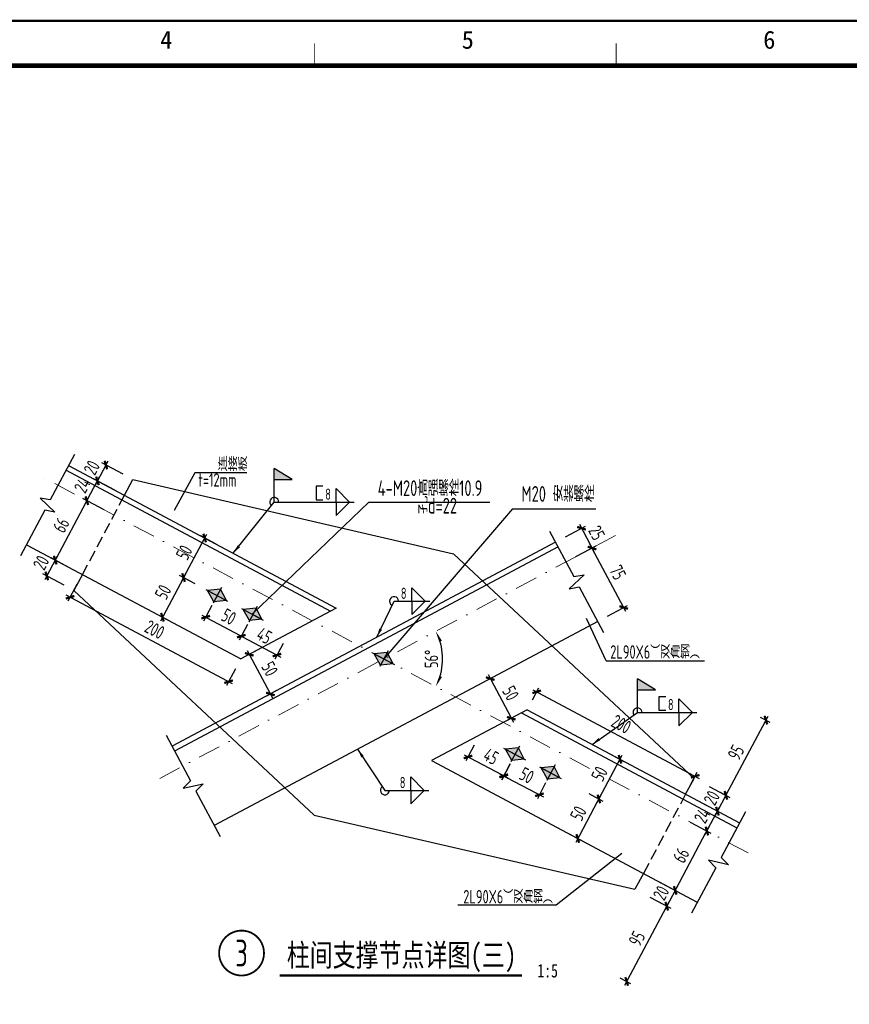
# Model space of a CAD drawing. Extents: x -294221 to 474257, y -25219 to 114942.
# Tile 60 of 69: x 313324 to 331805, y 26234 to 48167. Entities that reach past the tile are written whole.
import ezdxf
from ezdxf.enums import TextEntityAlignment as Align

# ---------------------------------------------------------------- set-up
doc = ezdxf.new("R2010")
doc.units = 0
doc.header["$LTSCALE"] = 1000
doc.linetypes.add('__DASH', pattern=[0.35, 0.25, -0.1])
doc.linetypes.add('DASHDOT', pattern=[1, 0.5, -0.25, 0, -0.25])
for name, color, linetype in [('1-ZHMH-图名', 7, 'Continuous'), ('BORDER', 7, 'Continuous'), ('DIM', 3, 'Continuous'), ('STXT_HF', 7, 'Continuous'), ('STXT_HF_TEXT', 7, 'Continuous'), ('THIN', 7, 'Continuous'), ('文字', 7, 'Continuous'), ('柱', 2, 'Continuous'), ('结-钢结构实线', 252, 'Continuous'), ('说明', 2, 'Continuous')]:
    doc.layers.add(name, color=color, linetype=linetype)
doc.layers.add('S-AXIS', color=221, linetype='DASHDOT', lineweight=0)
doc.styles.add('HT', font='simhei.ttf', dxfattribs={"width": 0.8, "height": 600})
doc.styles.add('QC_宋体', font='txt')
doc.styles.add('TSSD_Dimension', font='tssdeng.shx', dxfattribs={"width": 0.7, "bigfont": 'hztxt.shx'})
doc.styles.add('TSSD_Label', font='tssdeng.shx', dxfattribs={"width": 0.7, "bigfont": 'hztxt.shx'})
doc.styles.add('TSSD_Num', font='tssdeng.shx', dxfattribs={"width": 0.7, "bigfont": 'hztxt.shx'})
doc.styles.add('TSSD_Rein', font='Tssdeng.shx', dxfattribs={"width": 0.7, "bigfont": '@@tssdchn.shx'})
doc.dimstyles.new('TSAN_5_100', dxfattribs={"dimtxt": 300, "dimasz": 100, "dimexe": 100, "dimexo": 250, "dimgap": 100, "dimtad": 2, "dimlfac": 0.05, "dimzin": 0, "dimdsep": 46, "dimtxsty": 'TSSD_Dimension', "dimblk": 'CLOSEDBLANK', "dimblk1": 'CLOSEDBLANK', "dimblk2": 'CLOSEDBLANK', "dimcen": 0, "dimdle": 100, "dimclrt": 7, "dimadec": 0, "dimazin": 0, "dimtfac": 1, "dimtdec": 0, "dimtix": 1, "dimtmove": 2, "dimatfit": 3, "dimldrblk": 'CLOSEDBLANK', "dimfxl": 0, "dimtolj": 1, "dimtzin": 0, "dimarcsym": 0})
doc.dimstyles.new('TSSD_5_100', dxfattribs={"dimtxt": 300, "dimasz": 100, "dimexe": 100, "dimexo": 250, "dimgap": 100, "dimtad": 1, "dimdec": 0, "dimlfac": 0.05, "dimzin": 0, "dimdsep": 46, "dimtxsty": 'TSSD_Dimension', "dimblk": 'ARCHTICK', "dimblk1": 'ARCHTICK', "dimblk2": 'ARCHTICK', "dimcen": 0, "dimdle": 100, "dimclrt": 7, "dimadec": 0, "dimazin": 0, "dimtfac": 1, "dimtdec": 0, "dimtix": 1, "dimtmove": 2, "dimatfit": 3, "dimfxl": 0, "dimtolj": 1, "dimtzin": 0, "dimarcsym": 0})
doc.dimstyles.new('TSSD_LEADER_STYLE_200.0', dxfattribs={"dimtxt": 0.18, "dimasz": 200, "dimexe": 0.18, "dimexo": 0.0625, "dimgap": 0.09, "dimtad": 0, "dimtih": 1, "dimtoh": 1, "dimdec": 4, "dimzin": 0, "dimdsep": 46, "dimtxsty": 'Standard', "dimblk": 'ARCHTICK', "dimcen": 0.09, "dimadec": 0, "dimazin": 0, "dimtfac": 1, "dimtdec": 4, "dimtofl": 0, "dimtmove": 0, "dimatfit": 3, "dimfxl": 0, "dimtolj": 1, "dimtzin": 0, "dimarcsym": 0})

# ---------------------------------------------------------------- blocks, each defined once
blk = doc.blocks.new('FT-170613312', base_point=(458610, 37013))
at = {"layer": '结-钢结构实线'}
blk.add_hatch(color=256, dxfattribs=at).paths.add_polyline_path([(458627, 37183), (458665, 37044), (458808, 37019), (458770, 37161)])
for p, q in [((458770, 37161), (458627, 37183)), ((458665, 37044), (458627, 37183)), ((458627, 37183), (458803, 37025)), ((458803, 37025), (458770, 37161)), ((458803, 37025), (458665, 37044))]:
    blk.add_line(p, q, dxfattribs=at)
for points in [[(458610, 37199), (458815, 37013)], [(458786, 37178), (458653, 37031)]]:
    blk.add_lwpolyline(points, dxfattribs=at)
blk = doc.blocks.new('ts_idx1')
at = {"color": 0, "linetype": 'ByBlock', "lineweight": -2, "const_width": 0.04}
blk.add_lwpolyline([(-0.5, 0, 1), (0.5, 0, 1)], format="xyb", close=True, dxfattribs=at)
at = {"color": 0, "linetype": 'ByBlock', "lineweight": -2, "style": 'TSSD_Num', "width": 0.7}
blk.add_attdef('A', text='', height=0.6, dxfattribs=at).set_placement((0, 0), align=Align.MIDDLE_CENTER)
blk = doc.blocks.new('_ArchTick')
at = {"color": 0, "linetype": 'ByBlock', "const_width": 0.5}
blk.add_lwpolyline([(-0.71, -0.71), (0.71, 0.71)], dxfattribs=at)
blk = doc.blocks.new('_WELD001')
at = {"linetype": 'ByBlock'}
h = blk.add_hatch(color=0, dxfattribs=at)
h.paths.add_polyline_path([(0.8, 1), (0, 1.5), (0, 1)])
edge = h.paths.add_edge_path()
edge.add_line((0, 0), (0, 1.5))
at = {"color": 0, "linetype": 'ByBlock'}
for p, q in [((0, 0), (0, 1.5)), ((0.8, 1), (0, 1.5)), ((0, 1), (0.8, 1))]:
    blk.add_line(p, q, dxfattribs=at)
blk = doc.blocks.new('_WELD004')
at = {"color": 0, "linetype": 'ByBlock'}
for p, q in [((0, 1), (1, 0)), ((0, 0), (0, 1))]:
    blk.add_line(p, q, dxfattribs=at)
blk = doc.blocks.new('_WELD0013')
at = {"color": 0, "linetype": 'ByBlock'}
for p, q in [((0.5, 1), (0, 1)), ((0.5, 0), (0.5, 1)), ((0, 0), (0.5, 0))]:
    blk.add_line(p, q, dxfattribs=at)
blk = doc.blocks.new('*D494')
at = {"layer": 'Defpoints', "color": 0}
for p in [(315056, 37894), (315849, 37924), (315661, 37571)]:
    blk.add_point(p, dxfattribs=at)
at = {"layer": 'DIM', "color": 0, "lineweight": -2}
for p, q in [((315244, 38247), (315056, 37894)), ((315628, 38042), (315155, 38294)), ((315244, 38247), (315291, 38335)), ((315440, 37689), (314967, 37941)), ((315056, 37894), (315009, 37805))]:
    blk.add_line(p, q, dxfattribs=at)
at = {"layer": 'DIM', "color": 0, "lineweight": -2, "xscale": 100, "yscale": 100, "zscale": 100}
for p, rotation in [((315244, 38247), 241.9572595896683), ((315056, 37894), 61.95725958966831)]:
    blk.add_blockref('_ArchTick', p, dxfattribs=dict(at, rotation=rotation))
at = {"layer": 'DIM', "color": 7, "insert": (314929, 38188), "char_height": 300, "attachment_point": 5, "rotation": 61.9573, "style": 'TSSD_Dimension'}
blk.add_mtext('\\A1;20', dxfattribs=at)
blk = doc.blocks.new('*D495')
at = {"layer": 'Defpoints', "color": 0}
for p in [(315055, 37894), (315661, 37571), (315426, 37130)]:
    blk.add_point(p, dxfattribs=at)
at = {"layer": 'DIM', "color": 0, "lineweight": -2}
for p, q in [((314773, 37364), (315102, 37982)), ((315440, 37689), (314967, 37941)), ((315205, 37247), (314732, 37499))]:
    blk.add_line(p, q, dxfattribs=at)
at = {"layer": 'DIM', "color": 0, "lineweight": -2, "xscale": 100, "yscale": 100, "zscale": 100}
for p, rotation in [((315055, 37894), 61.95725958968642), ((314820, 37452), 241.9572595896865)]:
    blk.add_blockref('_ArchTick', p, dxfattribs=dict(at, rotation=rotation))
at = {"layer": 'DIM', "color": 7, "insert": (314717, 37791), "char_height": 300, "attachment_point": 5, "rotation": 61.9573, "style": 'TSSD_Dimension'}
blk.add_mtext('\\A1;24', dxfattribs=at)
blk = doc.blocks.new('*D496')
at = {"layer": 'Defpoints', "color": 0}
for p in [(315426, 37130), (314115, 36129), (314720, 35806)]:
    blk.add_point(p, dxfattribs=at)
at = {"layer": 'DIM', "color": 0, "lineweight": -2}
for p, q in [((314867, 37541), (314068, 36040)), ((315205, 37247), (314732, 37500)), ((314500, 35923), (314026, 36176))]:
    blk.add_line(p, q, dxfattribs=at)
at = {"layer": 'DIM', "color": 0, "lineweight": -2, "xscale": 100, "yscale": 100, "zscale": 100}
for p, rotation in [((314820, 37453), 61.95725958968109), ((314115, 36129), 241.957259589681)]:
    blk.add_blockref('_ArchTick', p, dxfattribs=dict(at, rotation=rotation))
at = {"layer": 'DIM', "color": 7, "insert": (314247, 36908), "char_height": 300, "attachment_point": 5, "rotation": 61.9573, "style": 'TSSD_Dimension'}
blk.add_mtext('\\A1;66', dxfattribs=at)
blk = doc.blocks.new('*D497')
at = {"layer": 'Defpoints', "color": 0}
for p in [(313927, 35776), (314720, 35806), (314532, 35453)]:
    blk.add_point(p, dxfattribs=at)
at = {"layer": 'DIM', "color": 0, "lineweight": -2}
for p, q in [((314115, 36129), (314162, 36217)), ((314115, 36129), (313927, 35776)), ((314500, 35923), (314026, 36176)), ((314312, 35570), (313838, 35823)), ((313927, 35776), (313880, 35687))]:
    blk.add_line(p, q, dxfattribs=at)
at = {"layer": 'DIM', "color": 0, "lineweight": -2, "xscale": 100, "yscale": 100, "zscale": 100}
for p, rotation in [((314115, 36129), 241.9572595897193), ((313927, 35776), 61.9572595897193)]:
    blk.add_blockref('_ArchTick', p, dxfattribs=dict(at, rotation=rotation))
at = {"layer": 'DIM', "color": 7, "insert": (313800, 36070), "char_height": 300, "attachment_point": 5, "rotation": 61.9573, "style": 'TSSD_Dimension'}
blk.add_mtext('\\A1;20', dxfattribs=at)
blk = doc.blocks.new('*D507')
at = {"layer": 'Defpoints', "color": 0}
for p in [(318799, 34222), (319269, 33339), (318909, 33147)]:
    blk.add_point(p, dxfattribs=at)
at = {"layer": 'DIM', "color": 0, "lineweight": -2}
for p, q in [((318578, 34104), (318350, 33983)), ((318391, 34118), (318956, 33059)), ((319048, 33222), (318820, 33100))]:
    blk.add_line(p, q, dxfattribs=at)
at = {"layer": 'DIM', "color": 0, "lineweight": -2, "xscale": 100, "yscale": 100, "zscale": 100}
for p, rotation in [((318438, 34030), 118.0427404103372), ((318909, 33147), 298.0427404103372)]:
    blk.add_blockref('_ArchTick', p, dxfattribs=dict(at, rotation=rotation))
at = {"layer": 'DIM', "color": 7, "insert": (318894, 33706), "char_height": 300, "attachment_point": 5, "rotation": 298.0427, "style": 'TSSD_Dimension'}
blk.add_mtext('\\A1;50', dxfattribs=at)
blk = doc.blocks.new('*D508')
at = {"layer": 'Defpoints', "color": 0}
for p in [(324029, 33609), (324499, 32726), (324274, 32606)]:
    blk.add_point(p, dxfattribs=at)
at = {"layer": 'DIM', "color": 0, "lineweight": -2}
for p, q in [((323757, 33577), (324321, 32518)), ((323808, 33491), (323716, 33442)), ((324278, 32608), (324186, 32559))]:
    blk.add_line(p, q, dxfattribs=at)
at = {"layer": 'DIM', "color": 0, "lineweight": -2, "xscale": 100, "yscale": 100, "zscale": 100}
for p, rotation in [((323804, 33489), 118.0427404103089), ((324274, 32606), 298.0427404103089)]:
    blk.add_blockref('_ArchTick', p, dxfattribs=dict(at, rotation=rotation))
at = {"layer": 'DIM', "color": 7, "insert": (324260, 33165), "char_height": 300, "attachment_point": 5, "rotation": 298.0427, "style": 'TSSD_Dimension'}
blk.add_mtext('\\A1;50', dxfattribs=at)
blk = doc.blocks.new('*D509')
at = {"layer": 'Defpoints', "color": 0}
for p in [(323564, 32228), (324362, 31811), (324108, 31326)]:
    blk.add_point(p, dxfattribs=at)
at = {"layer": 'DIM', "color": 0, "lineweight": -2}
for p, q in [((323448, 32007), (323264, 31654)), ((323222, 31789), (324196, 31279)), ((324246, 31590), (324061, 31237))]:
    blk.add_line(p, q, dxfattribs=at)
at = {"layer": 'DIM', "color": 0, "lineweight": -2, "xscale": 100, "yscale": 100, "zscale": 100}
for p, rotation in [((323310, 31743), 152.3955886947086), ((324108, 31326), 332.3955886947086)]:
    blk.add_blockref('_ArchTick', p, dxfattribs=dict(at, rotation=rotation))
at = {"layer": 'DIM', "color": 7, "insert": (323825, 31756), "char_height": 300, "attachment_point": 5, "rotation": 332.3956, "style": 'TSSD_Dimension'}
blk.add_mtext('\\A1;45', dxfattribs=at)
blk = doc.blocks.new('*D510')
at = {"layer": 'Defpoints', "color": 0}
for p in [(318517, 34917), (319310, 34494), (319054, 34013)]:
    blk.add_point(p, dxfattribs=at)
at = {"layer": 'DIM', "color": 0, "lineweight": -2}
for p, q in [((318399, 34696), (318213, 34347)), ((318172, 34482), (319142, 33966)), ((319193, 34274), (319007, 33924))]:
    blk.add_line(p, q, dxfattribs=at)
at = {"layer": 'DIM', "color": 0, "lineweight": -2, "xscale": 100, "yscale": 100, "zscale": 100}
for p, rotation in [((318260, 34435), 151.9510272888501), ((319054, 34013), 331.9510272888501)]:
    blk.add_blockref('_ArchTick', p, dxfattribs=dict(at, rotation=rotation))
at = {"layer": 'DIM', "color": 7, "insert": (318774, 34445), "char_height": 300, "attachment_point": 5, "rotation": 331.951, "style": 'TSSD_Dimension'}
blk.add_mtext('\\A1;45', dxfattribs=at)
blk = doc.blocks.new('*D511')
at = {"layer": 'Defpoints', "color": 0}
for p in [(326252, 31930), (326696, 31693), (325781, 31045)]:
    blk.add_point(p, dxfattribs=at)
at = {"layer": 'DIM', "color": 0, "lineweight": -2}
for p, q in [((326472, 31812), (326784, 31646)), ((326178, 30721), (326743, 31781)), ((326001, 30928), (326313, 30762))]:
    blk.add_line(p, q, dxfattribs=at)
at = {"layer": 'DIM', "color": 0, "lineweight": -2, "xscale": 100, "yscale": 100, "zscale": 100}
for p, rotation in [((326696, 31693), 61.95725958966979), ((326225, 30809), 241.9572595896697)]:
    blk.add_blockref('_ArchTick', p, dxfattribs=dict(at, rotation=rotation))
at = {"layer": 'DIM', "color": 7, "insert": (326240, 31368), "char_height": 300, "attachment_point": 5, "rotation": 61.9573, "style": 'TSSD_Dimension'}
blk.add_mtext('\\A1;50', dxfattribs=at)
blk = doc.blocks.new('*D512')
at = {"layer": 'Defpoints', "color": 0}
for p in [(325781, 31045), (325312, 30164), (325756, 29928)]:
    blk.add_point(p, dxfattribs=at)
at = {"layer": 'DIM', "color": 0, "lineweight": -2}
for p, q in [((326001, 30928), (326313, 30762)), ((326272, 30897), (325709, 29840)), ((325532, 30047), (325844, 29881))]:
    blk.add_line(p, q, dxfattribs=at)
for p, xscale, yscale, zscale, rotation in [((326225, 30809), 100, 100, 100, 61.9572595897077), ((325756, 29928), 99.99999999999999, 99.99999999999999, 99.99999999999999, 241.9572595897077)]:
    blk.add_blockref('_ArchTick', p, dxfattribs=dict(at, xscale=xscale, yscale=yscale, zscale=zscale, rotation=rotation))
at = {"layer": 'DIM', "color": 7, "insert": (325770, 30486), "char_height": 300, "attachment_point": 5, "rotation": 61.9573, "style": 'TSSD_Dimension'}
blk.add_mtext('\\A1;50', dxfattribs=at)
blk = doc.blocks.new('*D513')
at = {"layer": 'Defpoints', "color": 0}
for p in [(317444, 36621), (317922, 36367), (317453, 35485)]:
    blk.add_point(p, dxfattribs=at)
at = {"layer": 'DIM', "color": 0, "lineweight": -2}
for p, q in [((316927, 35652), (317491, 36710)), ((317702, 36484), (317356, 36668)), ((317232, 35603), (316886, 35787))]:
    blk.add_line(p, q, dxfattribs=at)
at = {"layer": 'DIM', "color": 0, "lineweight": -2, "xscale": 100, "yscale": 100, "zscale": 100}
for p, rotation in [((317444, 36621), 61.95725958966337), ((316974, 35740), 241.9572595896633)]:
    blk.add_blockref('_ArchTick', p, dxfattribs=dict(at, rotation=rotation))
at = {"layer": 'DIM', "color": 7, "insert": (316988, 36298), "char_height": 300, "attachment_point": 5, "rotation": 61.9573, "style": 'TSSD_Dimension'}
blk.add_mtext('\\A1;50', dxfattribs=at)
blk = doc.blocks.new('*D514')
at = {"layer": 'Defpoints', "color": 0}
for p in [(317319, 35556), (316504, 34856), (316848, 34673)]:
    blk.add_point(p, dxfattribs=at)
at = {"layer": 'DIM', "color": 0, "lineweight": -2}
for p, q in [((317021, 35828), (316457, 34768)), ((317098, 35674), (316886, 35787)), ((316628, 34790), (316415, 34903))]:
    blk.add_line(p, q, dxfattribs=at)
at = {"layer": 'DIM', "color": 0, "lineweight": -2, "xscale": 100, "yscale": 100, "zscale": 100}
for p, rotation in [((316974, 35740), 61.95725958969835), ((316504, 34856), 241.9572595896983)]:
    blk.add_blockref('_ArchTick', p, dxfattribs=dict(at, rotation=rotation))
at = {"layer": 'DIM', "color": 7, "insert": (316518, 35416), "char_height": 300, "attachment_point": 5, "rotation": 61.9573, "style": 'TSSD_Dimension'}
blk.add_mtext('\\A1;50', dxfattribs=at)
blk = doc.blocks.new('*D515')
at = {"layer": 'Defpoints', "color": 0}
for p in [(328460, 31207), (328272, 30853), (328867, 30537)]:
    blk.add_point(p, dxfattribs=at)
at = {"layer": 'DIM', "color": 0, "lineweight": -2}
for p, q in [((328681, 31089), (329143, 30843)), ((329055, 30890), (329102, 30978)), ((328493, 30736), (328955, 30490)), ((329055, 30890), (328867, 30537)), ((328867, 30537), (328820, 30448))]:
    blk.add_line(p, q, dxfattribs=at)
at = {"layer": 'DIM', "color": 0, "lineweight": -2, "xscale": 100, "yscale": 100, "zscale": 100}
for p, rotation in [((329055, 30890), 241.9572595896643), ((328867, 30537), 61.95725958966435)]:
    blk.add_blockref('_ArchTick', p, dxfattribs=dict(at, rotation=rotation))
at = {"layer": 'DIM', "color": 7, "insert": (328740, 30831), "char_height": 300, "attachment_point": 5, "rotation": 61.9573, "style": 'TSSD_Dimension'}
blk.add_mtext('\\A1;20', dxfattribs=at)
blk = doc.blocks.new('*D516')
at = {"layer": 'Defpoints', "color": 0}
for p in [(328272, 30853), (328867, 30537), (328037, 30412)]:
    blk.add_point(p, dxfattribs=at)
at = {"layer": 'DIM', "color": 0, "lineweight": -2}
for p, q in [((328493, 30736), (328955, 30490)), ((328585, 30007), (328914, 30625)), ((328258, 30295), (328720, 30048))]:
    blk.add_line(p, q, dxfattribs=at)
for p, xscale, yscale, zscale, rotation in [((328867, 30537), 99.99999999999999, 99.99999999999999, 99.99999999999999, 61.95725958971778), ((328632, 30095), 100, 100, 100, 241.9572595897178)]:
    blk.add_blockref('_ArchTick', p, dxfattribs=dict(at, xscale=xscale, yscale=yscale, zscale=zscale, rotation=rotation))
at = {"layer": 'DIM', "color": 7, "insert": (328529, 30434), "char_height": 300, "attachment_point": 5, "rotation": 61.9573, "style": 'TSSD_Dimension'}
blk.add_mtext('\\A1;24', dxfattribs=at)
blk = doc.blocks.new('*D517')
at = {"layer": 'Defpoints', "color": 0}
for p in [(327332, 29088), (327144, 28735), (327738, 28419)]:
    blk.add_point(p, dxfattribs=at)
at = {"layer": 'DIM', "color": 0, "lineweight": -2}
for p, q in [((327552, 28971), (328015, 28725)), ((327926, 28772), (327738, 28419)), ((327926, 28772), (327973, 28860)), ((327364, 28618), (327827, 28372)), ((327738, 28419), (327691, 28330))]:
    blk.add_line(p, q, dxfattribs=at)
at = {"layer": 'DIM', "color": 0, "lineweight": -2, "xscale": 100, "yscale": 100, "zscale": 100}
for p, rotation in [((327926, 28772), 241.9572595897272), ((327738, 28419), 61.95725958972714)]:
    blk.add_blockref('_ArchTick', p, dxfattribs=dict(at, rotation=rotation))
at = {"layer": 'DIM', "color": 7, "insert": (327612, 28713), "char_height": 300, "attachment_point": 5, "rotation": 61.9573, "style": 'TSSD_Dimension'}
blk.add_mtext('\\A1;20', dxfattribs=at)
blk = doc.blocks.new('*D518')
at = {"layer": 'Defpoints', "color": 0}
for p in [(328037, 30412), (328632, 30095), (327332, 29088)]:
    blk.add_point(p, dxfattribs=at)
at = {"layer": 'DIM', "color": 0, "lineweight": -2}
for p, q in [((328258, 30295), (328720, 30048)), ((327879, 28683), (328679, 30184)), ((327552, 28971), (328015, 28725))]:
    blk.add_line(p, q, dxfattribs=at)
at = {"layer": 'DIM', "color": 0, "lineweight": -2, "xscale": 100, "yscale": 100, "zscale": 100}
for p, rotation in [((328632, 30095), 61.957259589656), ((327926, 28772), 241.957259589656)]:
    blk.add_blockref('_ArchTick', p, dxfattribs=dict(at, rotation=rotation))
at = {"layer": 'DIM', "color": 7, "insert": (328058, 29551), "char_height": 300, "attachment_point": 5, "rotation": 61.9573, "style": 'TSSD_Dimension'}
blk.add_mtext('\\A1;66', dxfattribs=at)
blk = doc.blocks.new('*D519')
at = {"layer": 'Defpoints', "color": 0}
for p in [(325259, 36530), (326074, 36397), (325494, 36089)]:
    blk.add_point(p, dxfattribs=at)
at = {"layer": 'DIM', "color": 0, "lineweight": -2}
for p, q in [((325480, 36647), (325927, 36886)), ((325792, 36927), (326121, 36309)), ((325715, 36206), (326162, 36444))]:
    blk.add_line(p, q, dxfattribs=at)
at = {"layer": 'DIM', "color": 0, "lineweight": -2, "xscale": 100, "yscale": 100, "zscale": 100}
for p, rotation in [((325839, 36839), 118.0427404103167), ((326074, 36397), 298.0427404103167)]:
    blk.add_blockref('_ArchTick', p, dxfattribs=dict(at, rotation=rotation))
at = {"layer": 'DIM', "color": 7, "insert": (326177, 36735), "char_height": 300, "attachment_point": 5, "rotation": 298.0427, "style": 'TSSD_Dimension'}
blk.add_mtext('\\A1;25', dxfattribs=at)
blk = doc.blocks.new('*D520')
at = {"layer": 'Defpoints', "color": 0}
for p in [(326074, 36397), (325494, 36089), (326199, 34765)]:
    blk.add_point(p, dxfattribs=at)
at = {"layer": 'DIM', "color": 0, "lineweight": -2}
for p, q in [((325715, 36206), (326162, 36444)), ((326826, 34985), (326027, 36486)), ((326420, 34882), (326867, 35120))]:
    blk.add_line(p, q, dxfattribs=at)
at = {"layer": 'DIM', "color": 0, "lineweight": -2, "xscale": 100, "yscale": 100, "zscale": 100}
for p, rotation in [((326074, 36397), 118.0427404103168), ((326779, 35073), 298.0427404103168)]:
    blk.add_blockref('_ArchTick', p, dxfattribs=dict(at, rotation=rotation))
at = {"layer": 'DIM', "color": 7, "insert": (326647, 35853), "char_height": 300, "attachment_point": 5, "rotation": 298.0427, "style": 'TSSD_Dimension'}
blk.add_mtext('\\A1;75', dxfattribs=at)
blk = doc.blocks.new('_ClosedBlank')
at = {"color": 0}
blk.add_lwpolyline([(0, 0, 0, 0.658, 0), (-2.5, 0, 0.658, 0.658, 0)], format="xyseb", dxfattribs=at)
blk = doc.blocks.new('*D521')
at = {"layer": 'Defpoints', "color": 0}
for p in [(313681, 38059), (326593, 36674), (322728, 33715), (316410, 31250), (329550, 29606)]:
    blk.add_point(p, dxfattribs=at)
at = {"layer": 'DIM', "color": 0, "lineweight": -2}
blk.add_arc((321437, 33928), 1308, 336.3392, 23.6608, dxfattribs=at)
at = {"layer": 'DIM', "color": 0, "lineweight": -2, "xscale": 100, "yscale": 100, "zscale": 100}
for p, rotation in [((322592, 34543), 115.8517636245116), ((322592, 33313), 244.1482363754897)]:
    blk.add_blockref('_ClosedBlank', p, dxfattribs=dict(at, rotation=rotation))
at = {"layer": 'DIM', "color": 7, "insert": (322495, 33928), "char_height": 300, "attachment_point": 5, "rotation": 90, "style": 'TSSD_Dimension'}
blk.add_mtext('\\A1;56°', dxfattribs=at)
blk = doc.blocks.new('*D522')
at = {"layer": 'Defpoints', "color": 0}
for p in [(314716, 35808), (314446, 35301), (318247, 33928)]:
    blk.add_point(p, dxfattribs=at)
at = {"layer": 'DIM', "color": 0, "lineweight": -2}
for p, q in [((314599, 35588), (314399, 35213)), ((318065, 33374), (314358, 35348)), ((318129, 33707), (317930, 33332))]:
    blk.add_line(p, q, dxfattribs=at)
for p, xscale, yscale, zscale, rotation in [((314446, 35301), 99.99999999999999, 99.99999999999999, 99.99999999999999, 151.9572595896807), ((317977, 33421), 100, 100, 100, 331.9572595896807)]:
    blk.add_blockref('_ArchTick', p, dxfattribs=dict(at, xscale=xscale, yscale=yscale, zscale=zscale, rotation=rotation))
at = {"layer": 'DIM', "color": 7, "insert": (316329, 34582), "char_height": 300, "attachment_point": 5, "rotation": 331.9573, "style": 'TSSD_Dimension'}
blk.add_mtext('\\A1;200', dxfattribs=at)
blk = doc.blocks.new('*D523')
at = {"layer": 'Defpoints', "color": 0}
for p in [(327364, 28618), (326472, 26943), (326846, 26744)]:
    blk.add_point(p, dxfattribs=at)
at = {"layer": 'DIM', "color": 0, "lineweight": -2}
for p, q in [((327785, 28507), (326799, 26655)), ((327585, 28500), (327827, 28372)), ((326693, 26825), (326934, 26697))]:
    blk.add_line(p, q, dxfattribs=at)
at = {"layer": 'DIM', "color": 0, "lineweight": -2, "xscale": 100, "yscale": 100, "zscale": 100}
for p, rotation in [((327738, 28419), 61.95725958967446), ((326846, 26744), 241.9572595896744)]:
    blk.add_blockref('_ArchTick', p, dxfattribs=dict(at, rotation=rotation))
at = {"layer": 'DIM', "color": 7, "insert": (327072, 27699), "char_height": 300, "attachment_point": 5, "rotation": 61.9573, "style": 'TSSD_Dimension'}
blk.add_mtext('\\A1;95', dxfattribs=at)
blk = doc.blocks.new('*D524')
at = {"layer": 'Defpoints', "color": 0}
for p in [(329602, 32749), (329947, 32565), (328710, 31074)]:
    blk.add_point(p, dxfattribs=at)
at = {"layer": 'DIM', "color": 0, "lineweight": -2}
for p, q in [((329008, 30802), (329994, 32653)), ((329822, 32631), (330035, 32518)), ((328930, 30956), (329143, 30843))]:
    blk.add_line(p, q, dxfattribs=at)
at = {"layer": 'DIM', "color": 0, "lineweight": -2, "xscale": 100, "yscale": 100, "zscale": 100}
for p, rotation in [((329947, 32565), 61.95725958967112), ((329055, 30890), 241.9572595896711)]:
    blk.add_blockref('_ArchTick', p, dxfattribs=dict(at, rotation=rotation))
at = {"layer": 'DIM', "color": 7, "insert": (329280, 31845), "char_height": 300, "attachment_point": 5, "rotation": 61.9573, "style": 'TSSD_Dimension'}
blk.add_mtext('\\A1;95', dxfattribs=at)
blk = doc.blocks.new('*D525')
at = {"layer": 'Defpoints', "color": 0}
for p in [(324628, 32795), (328371, 31314), (328158, 30914)]:
    blk.add_point(p, dxfattribs=at)
at = {"layer": 'DIM', "color": 0, "lineweight": -2}
for p, q in [((324745, 33015), (324888, 33283)), ((324753, 33242), (328460, 31267)), ((328276, 31135), (328418, 31403))]:
    blk.add_line(p, q, dxfattribs=at)
at = {"layer": 'DIM', "color": 0, "lineweight": -2, "xscale": 100, "yscale": 100, "zscale": 100}
for p, rotation in [((324841, 33195), 151.9572595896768), ((328371, 31314), 331.9572595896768)]:
    blk.add_blockref('_ArchTick', p, dxfattribs=dict(at, rotation=rotation))
at = {"layer": 'DIM', "color": 7, "insert": (326724, 32475), "char_height": 300, "attachment_point": 5, "rotation": 331.9573, "style": 'TSSD_Dimension'}
blk.add_mtext('\\A1;200', dxfattribs=at)
blk = doc.blocks.new('*D526')
at = {"layer": 'Defpoints', "color": 0}
for p in [(324358, 31804), (325155, 31388), (324901, 30902)]:
    blk.add_point(p, dxfattribs=at)
at = {"layer": 'DIM', "color": 0, "lineweight": -2}
for p, q in [((324015, 31365), (324990, 30856)), ((324242, 31583), (324058, 31230)), ((325039, 31166), (324855, 30814))]:
    blk.add_line(p, q, dxfattribs=at)
at = {"layer": 'DIM', "color": 0, "lineweight": -2, "xscale": 100, "yscale": 100, "zscale": 100}
for p, rotation in [((324104, 31319), 152.3955886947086), ((324901, 30902), 332.3955886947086)]:
    blk.add_blockref('_ArchTick', p, dxfattribs=dict(at, rotation=rotation))
at = {"layer": 'DIM', "color": 7, "insert": (324618, 31332), "char_height": 300, "attachment_point": 5, "rotation": 332.3956, "style": 'TSSD_Dimension'}
blk.add_mtext('\\A1;50', dxfattribs=at)
blk = doc.blocks.new('*D527')
at = {"layer": 'Defpoints', "color": 0}
for p in [(317723, 35340), (318517, 34917), (318260, 34435)]:
    blk.add_point(p, dxfattribs=at)
at = {"layer": 'DIM', "color": 0, "lineweight": -2}
for p, q in [((317606, 35119), (317420, 34770)), ((317378, 34905), (318348, 34388)), ((318399, 34696), (318213, 34347))]:
    blk.add_line(p, q, dxfattribs=at)
at = {"layer": 'DIM', "color": 0, "lineweight": -2, "xscale": 100, "yscale": 100, "zscale": 100}
for p, rotation in [((317467, 34858), 151.9510272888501), ((318260, 34435), 331.9510272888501)]:
    blk.add_blockref('_ArchTick', p, dxfattribs=dict(at, rotation=rotation))
at = {"layer": 'DIM', "color": 7, "insert": (317981, 34867), "char_height": 300, "attachment_point": 5, "rotation": 331.951, "style": 'TSSD_Dimension'}
blk.add_mtext('\\A1;50', dxfattribs=at)
blk = doc.blocks.new('A1E图框')
for points, const_width in [([(0, 0), (841, 0), (841, 594), (0, 594)], 0.5), ([(25, 10), (831, 10), (831, 584), (25, 584)], 1)]:
    blk.add_lwpolyline(points, close=True, dxfattribs=dict(const_width=const_width))
at = {"const_width": 0.2}
for points in [[(293.67, 589), (293.67, 584)], [(360.83, 589), (360.83, 584)]]:
    blk.add_lwpolyline(points, dxfattribs=at)
at = {"style": 'QC_宋体'}
for s, p in [('4', (260.61, 589.78)), ('5', (327.78, 589.78)), ('6', (394.95, 589.78))]:
    blk.add_text(s, height=4, dxfattribs=at).set_placement(p, align=Align.MIDDLE_CENTER)

msp = doc.modelspace()

# ---------------------------------------------------------------- linework, layer by layer
for p, q in [((314412.631, 38235.954, -4116055.264), (320373.717, 35060.682, -4116055.264)), ((314356.216, 38130.042, -4116055.264), (320246.092, 34992.701, -4116055.264)), ((313472.371, 36470.759, -4116055.264), (318246.646, 33927.662, -4116055.264)), ((325258.988, 36529.884, -4116055.264), (316718.525, 31980.663, -4116055.264)), ((325315.404, 36423.972, -4116055.264), (316774.94, 31874.752, -4116055.264)), ((320373.717, 35060.682, -4116055.264), (318246.646, 33927.662, -4116055.264)), ((326199.249, 34764.69, -4116055.264), (317658.785, 30215.469, -4116055.264)), ((324627.859, 32794.643, -4116055.264), (322500.788, 31661.623, -4116055.264)), ((324500.234, 32726.661, -4116055.264), (329302.647, 30168.576, -4116055.264)), ((324627.859, 32794.643, -4116055.264), (329359.063, 30274.488, -4116055.264)), ((322500.788, 31661.623, -4116055.264), (328418.803, 28509.294, -4116055.264))]:
    msp.add_line(p, q)
at = {"color": 2, "linetype": '__DASH', "elevation": -4116055.264}
for points in [[(314720.459, 35805.945), (315656.517, 37573.377)], [(328158.247, 30914.122), (327217.987, 29148.928)]]:
    msp.add_lwpolyline(points, dxfattribs=at)
at = {"layer": '1-ZHMH-图名', "const_width": 50, "elevation": -4116055.264}
msp.add_lwpolyline([(319115.951, 26875.635), (324511.767, 26875.635)], dxfattribs=at)
at = {"layer": 'BORDER', "elevation": -4116055.264}
msp.add_lwpolyline([(290527.78, -11257.991), (290527.78, 48142.009), (374627.78, 48142.009), (374627.78, -11257.991)], close=True, dxfattribs=at)
at = {"layer": 'BORDER', "const_width": 50, "elevation": -4116055.264}
msp.add_lwpolyline([(293027.78, -10257.991), (293027.78, 47142.009), (373627.78, 47142.009), (373627.78, -10257.991)], close=True, dxfattribs=at)
at = {"layer": 'S-AXIS'}
for p, q in [((329549.808, 29606.374, -4116055.264), (313681.125, 38059.093, -4116055.264)), ((326592.834, 36673.869, -4116055.264), (316409.958, 31249.79, -4116055.264))]:
    msp.add_line(p, q, dxfattribs=at)
at = {"layer": 'STXT_HF'}
for p, q in [((318992.41, 37422.546, -4116055.264), (320773.877, 37422.546, -4116055.264)), ((321664.22, 35213.807, -4116055.264), (322458.957, 35213.807, -4116055.264)), ((327088.196, 32736.009, -4116055.264), (328408.812, 32736.009, -4116055.264)), ((321457.779, 30999.472, -4116055.264), (322435.597, 30999.472, -4116055.264))]:
    msp.add_line(p, q, dxfattribs=at)
for centre, start, end in [((318992.41, 37422.546, -4116055.264), 0, 231.3712259), ((321664.22, 35213.807, -4116055.264), 0, 239.7815591), ((327088.196, 32736.009, -4116055.264), 0, 215.0266814), ((321457.779, 30999.472, -4116055.264), 123.4750464, 0)]:
    msp.add_arc(centre, 100, start, end, dxfattribs=at)
at = {"layer": 'THIN', "elevation": -4116055.264}
for points in [[(314544.268, 38483.081), (314003.618, 37468.094), (313776.538, 37509.741), (314108.465, 37196.972), (313881.385, 37238.619), (313340.735, 36223.632)], [(325127.352, 36777.011), (325668.002, 35762.024), (325895.082, 35803.671), (325563.155, 35490.902), (325790.235, 35532.549), (326330.885, 34517.562)], [(316586.888, 32227.791), (317127.538, 31212.804), (316966.276, 31047.594), (317411.034, 31148.539), (317249.772, 30983.329), (317790.421, 29968.342)], [(329490.699, 30521.615), (328950.05, 29506.628), (329111.312, 29341.418), (328666.553, 29442.364), (328827.816, 29277.153), (328287.166, 28262.166)]]:
    msp.add_lwpolyline(points, dxfattribs=at)
at = {"layer": '文字', "color": 3}
for p, q in [((321101.056, 37422.178, -4116055.264), (323794.49, 37422.178, -4116055.264)), ((324303.48, 37273.111, -4116055.264), (326156.224, 37273.111, -4116055.264)), ((326387.78, 33888.667, -4116055.264), (328580.309, 33888.667, -4116055.264)), ((325276.957, 28442.189, -4116055.264), (323084.427, 28442.189, -4116055.264))]:
    msp.add_line(p, q, dxfattribs=at)
at = {"layer": '文字', "color": 3, "elevation": -4116055.264}
for points in [[(318382.769, 38071.921), (317222.108, 38071.921), (316766.121, 37232.044)], [(321101.056, 37422.178), (318505.73, 34922.846)], [(324303.48, 37273.111), (321438.512, 33928.333)], [(326387.78, 33888.667), (325949.228, 34828.041)], [(326734.805, 29595.12), (325276.957, 28442.189)]]:
    msp.add_lwpolyline(points, dxfattribs=at)
at = {"layer": '柱', "color": 2}
for p, q in [((315844.569, 37926.416, -4116055.264), (322987.605, 36271.703, -4116055.264)), ((322987.605, 36271.703, -4116055.264), (328346.299, 31267.161, -4116055.264)), ((314528.205, 35455.144, -4116055.264), (319886.899, 30450.602, -4116055.264)), ((319886.899, 30450.602, -4116055.264), (327029.935, 28795.889, -4116055.264))]:
    msp.add_line(p, q, dxfattribs=at)
at = {"layer": '柱', "color": 2, "elevation": -4116055.264}
for points in [[(315656.517, 37573.377), (315844.569, 37926.416)], [(314720.459, 35805.945), (314528.205, 35455.144)], [(328158.247, 30914.122), (328346.299, 31267.161)], [(327217.987, 29148.928), (327029.935, 28795.889)]]:
    msp.add_lwpolyline(points, dxfattribs=at)

# ---------------------------------------------------------------- block references
at = {"xscale": 100, "yscale": 100, "zscale": 100}
msp.add_blockref('A1E图框', (290527.78, -11257.991), dxfattribs=at)
at = {"layer": 'STXT_HF'}
for name, p, xscale, yscale, zscale in [('_WELD001', (318992.41, 37422.546, -4116055.264), 500, 500, 500), ('_WELD004', (320373.877, 37422.546, -4116055.264), 300, 300, 300), ('_WELD004', (322058.957, 35213.807, -4116055.264), 300, 300, 300), ('_WELD004', (322058.957, 35213.807, -4116055.264), 300, 300, 300), ('_WELD001', (327088.196, 32736.009, -4116055.264), 500, 500, 500), ('_WELD004', (328008.812, 32736.009, -4116055.264), 300, 300, 300), ('_WELD004', (322035.597, 30999.472, -4116055.264), 300, 300, 300)]:
    msp.add_blockref(name, p, dxfattribs=dict(at, xscale=xscale, yscale=yscale, zscale=zscale))
at = {"layer": 'STXT_HF', "rotation": 180}
for name, p, xscale, yscale, zscale in [('_WELD0013', (320079.646, 37772.546, -4116055.264), 300, 300, 300), ('_WELD004', (320373.877, 37422.546, -4116055.264), -300.0000000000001, 300.0000000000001, 300.0000000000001), ('_WELD004', (322058.957, 35213.807, -4116055.264), -300, 300, 300), ('_WELD004', (322058.957, 35213.807, -4116055.264), -300, 300, 300), ('_WELD0013', (327714.581, 33086.009, -4116055.264), 300, 300, 300), ('_WELD004', (328008.812, 32736.009, -4116055.264), -300.0000000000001, 300.0000000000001, 300.0000000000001), ('_WELD004', (322035.597, 30999.472, -4116055.264), -300, 300, 300)]:
    msp.add_blockref(name, p, dxfattribs=dict(at, xscale=xscale, yscale=yscale, zscale=zscale))
at = {"layer": 'THIN', "color": 4, "xscale": 2, "yscale": 2, "zscale": 2, "rotation": 13.94447208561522}
for p in [(317558.473, 35116.166, -4116055.264), (318351.938, 34693.403, -4116055.264), (321272.473, 33704.13, -4116055.264), (324193.11, 31580.953, -4116055.264), (324990.302, 31164.112, -4116055.264)]:
    msp.add_blockref('FT-170613312', p, dxfattribs=at)
at = {"layer": 'THIN'}
ref = msp.add_blockref('ts_idx1', (318265.815, 27375.635, -4116055.264), dxfattribs=dict(at, xscale=1000, yscale=1000, zscale=1000))
ref.add_attrib('C', '3', dxfattribs={"height": 600, "style": 'TSSD_Num', "width": 0.7}).set_placement((318265.815, 27375.635, -4116055.264), align=Align.MIDDLE_CENTER)

# ---------------------------------------------------------------- texts
at = {"layer": 'STXT_HF_TEXT', "style": 'TSSD_Label', "width": 0.7}
for p in [(320129.646, 37472.546, -4116055.264), (321814.726, 35263.807, -4116055.264), (327764.581, 32786.009, -4116055.264), (321791.366, 31049.472, -4116055.264)]:
    msp.add_text('8', height=250, dxfattribs=at).set_placement(p)
at = {"layer": '文字', "color": 3, "style": 'TSSD_Rein', "width": 0.7}
for s, p in [('连接板', (317734.087, 38116.018, -4116055.264)), ('t=12mm', (317301.791, 37763.416, -4116055.264)), ('2L90X6（双角钢）', (326478.862, 33933.139, -4116055.264)), ('2L90X6（双角钢）', (323205.272, 28480.356, -4116055.264))]:
    msp.add_text(s, height=300, dxfattribs=at).set_placement(p)
for s, p in [('4-M20高强螺栓10.9', (322465.031, 37451.878, -4116055.264)), ('M20 安装螺栓', (325313.358, 37323.322, -4116055.264)), ('孔d=22', (322625.021, 37061.17, -4116055.264))]:
    msp.add_text(s, height=350, dxfattribs=at).set_placement(p, align=Align.BOTTOM_CENTER)
at = {"layer": '说明', "color": 0, "style": 'HT', "width": 0.75}
msp.add_text('柱间支撑节点详图(三)', height=500, dxfattribs=at).set_placement((321830.246, 27080.634, -4116055.264), align=Align.CENTER)
msp.add_text('1:5', height=300, dxfattribs=at).set_placement((324854.594, 26832.797, -4116055.264))

# ---------------------------------------------------------------- dimensions: what is measured, and where the dimension line sits
at = {"layer": 'DIM'}
for p1, p2, distance, picture, middle in [((315848.771, 37924.178, -4116055.264), (315660.719, 37571.139, -4116055.264), -685.69, '*D494', (314928.907, 38187.555, -4116055.264)), ((325258.988, 36529.884, -4116055.264), (325494.053, 36088.585, -4116055.264), 656.614, '*D519', (326176.696, 36735.461, -4116055.264)), ((317452.693, 35485.047, -4116055.264), (317922.221, 36366.512, -4116055.264), 542.058, '*D513', (316988.389, 36298.15, -4116055.264)), ((326199.249, 34764.69, -4116055.264), (325494.053, 36088.585, -4116055.264), -656.614, '*D520', (326646.826, 35852.864, -4116055.264)), ((314720.459, 35805.945, -4116055.264), (314532.407, 35452.906, -4116055.264), -686.45, '*D497', (313799.924, 36069.679, -4116055.264)), ((318246.646, 33927.662, -4116055.264), (314716.257, 35808.183, -4116055.264), 574.51, '*D522', (316328.89, 34581.511, -4116055.264)), ((317319.055, 35556.232, -4116055.264), (316848.322, 34672.503, -4116055.264), -390.643, '*D514', (316518.258, 35415.553, -4116055.264)), ((318516.717, 34916.935, -4116055.264), (319310.181, 34494.172, -4116055.264), -545.62, '*D510', (318774.441, 34444.656, -4116055.264)), ((318798.955, 34221.859, -4116055.264), (319269.085, 33339.262, -4116055.264), -408.498, '*D507', (318894.13, 33706.046, -4116055.264)), ((324028.903, 33608.619, -4116055.264), (324499.033, 32726.022, -4116055.264), -254.922, '*D508', (324259.624, 33165.006, -4116055.264)), ((324627.859, 32794.643, -4116055.264), (328158.247, 30914.122, -4116055.264), 453.545, '*D525', (326723.81, 32475.329, -4116055.264)), ((328709.614, 31073.635, -4116055.264), (329601.785, 32748.55, -4116055.264), -391.039, '*D524', (329280.18, 31844.786, -4116055.264)), ((323564.323, 32228.133, -4116055.264), (324361.515, 31811.293, -4116055.264), -547.816, '*D509', (323824.922, 31755.797, -4116055.264)), ((325780.81, 31045.316, -4116055.264), (326251.84, 31929.602, -4116055.264), -503.066, '*D511', (326239.681, 31368.485, -4116055.264)), ((328460.118, 31206.534, -4116055.264), (328272.066, 30853.495, -4116055.264), 673.723, '*D515', (328740.068, 30830.809, -4116055.264)), ((325780.81, 31045.316, -4116055.264), (325311.58, 30164.408, -4116055.264), 503.066, '*D512', (325769.55, 30485.888, -4116055.264)), ((327331.805, 29088.301, -4116055.264), (327143.753, 28735.262, -4116055.264), 673.723, '*D517', (327611.756, 28712.576, -4116055.264)), ((327364.403, 28617.729, -4116055.264), (326472.232, 26942.815, -4116055.264), 423.723, '*D523', (327071.645, 27698.6, -4116055.264))]:
    dim = msp.add_aligned_dim(p1=p1, p2=p2, distance=distance, dimstyle='TSSD_5_100', override={"dimscale": 1, "dimlfac": 0.05}, dxfattribs=at)
    dim.commit()
    dim.dimension.update_dxf_attribs({"geometry": picture, "text_midpoint": middle})
dim = msp.add_angular_dim_2l(base=(322727.744, 33715.236), line1=((329549.808, 29606.374, -4116055.264), (313681.125, 38059.093, -4116055.264)), line2=((326592.834, 36673.869, -4116055.264), (316409.958, 31249.79, -4116055.264)), dimstyle='TSAN_5_100', override={"dimscale": 1, "dimlfac": 0.05}, dxfattribs=at)
dim.commit()
dim.dimension.update_dxf_attribs({"geometry": '*D521', "text_midpoint": (322495.111, 33927.662, -4116055.264)})
for p1, p2, distance, text, picture, middle in [((315425.654, 37129.841, -4116055.264), (315660.719, 37571.139, -4116055.264), 686.07, '24', '*D495', (314717.013, 37790.565, -4116055.264)), ((315425.654, 37129.841, -4116055.264), (314720.459, 35805.945, -4116055.264), -686.45, '66', '*D496', (314246.548, 36908.146, -4116055.264)), ((317723.252, 35339.698, -4116055.264), (318516.717, 34916.935, -4116055.264), -545.62, '50', '*D527', (317980.976, 34867.419, -4116055.264)), ((324357.889, 31804.485, -4116055.264), (325155.081, 31387.645, -4116055.264), -547.816, '50', '*D526', (324618.488, 31332.15, -4116055.264)), ((328037.001, 30412.196, -4116055.264), (328272.066, 30853.495, -4116055.264), -673.723, '24', '*D516', (328528.51, 30433.641, -4116055.264)), ((327331.805, 29088.301, -4116055.264), (328037.001, 30412.196, -4116055.264), -673.723, '66', '*D518', (328058.38, 29551.044, -4116055.264))]:
    dim = msp.add_aligned_dim(p1=p1, p2=p2, distance=distance, text=text, dimstyle='TSSD_5_100', override={"dimscale": 1, "dimlfac": 0.05}, dxfattribs=at)
    dim.commit()
    dim.dimension.update_dxf_attribs({"geometry": picture, "text_midpoint": middle})

# ---------------------------------------------------------------- leaders
at = {"layer": 'STXT_HF'}
for points in [[(318080.954, 36281.961, -4116055.264), (318992.41, 37422.546, -4116055.264)], [(321278.195, 34409.448, -4116055.264), (321664.22, 35213.807, -4116055.264)], [(326073.33, 32024.688, -4116055.264), (327088.196, 32736.009, -4116055.264)], [(320851.6, 31916.176, -4116055.264), (321457.779, 30999.472, -4116055.264)]]:
    msp.add_leader(points, dimstyle='TSSD_LEADER_STYLE_200.0', override={"dimscale": 1}, dxfattribs=at)

doc.saveas('drawing.dxf')
